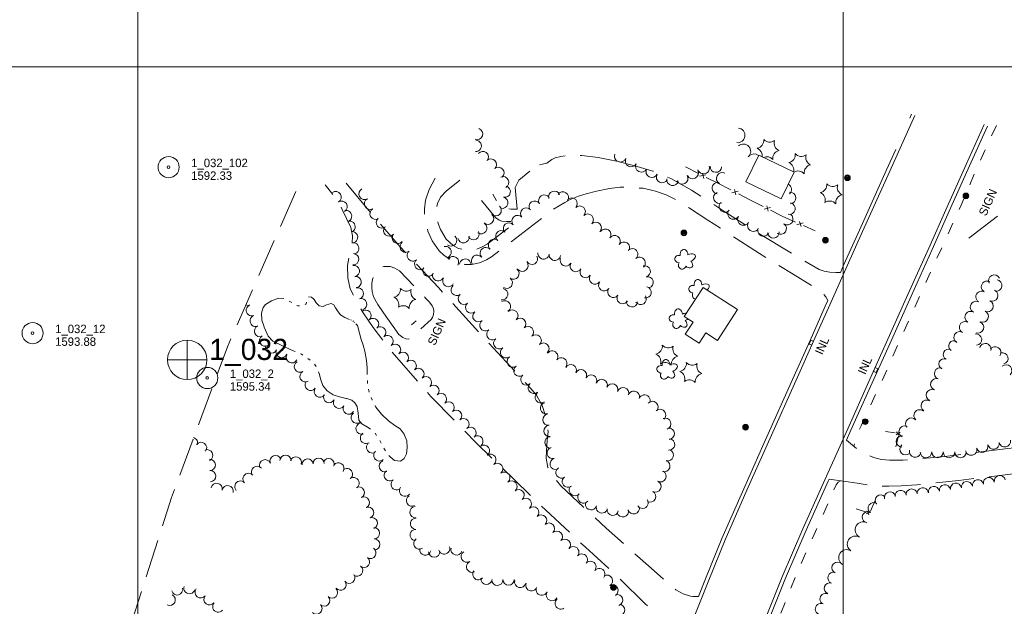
# Model space of a CAD drawing. Header units: feet. Extents: x 386549 to 389000, y 100500 to 102519.
# Tile 5 of 8: x 387416 to 388114, y 101618 to 102033. Entities that reach past the tile are written whole.
import ezdxf
from ezdxf.enums import TextEntityAlignment as Align

# ---------------------------------------------------------------- set-up
doc = ezdxf.new("R2010")
doc.units = ezdxf.units.FT
doc.header["$MEASUREMENT"] = 0
for name, pattern in [('DGN Style 3', [38.026702, 27.16193, -10.864772]), ('DGN Style 5', [19.013351, 8.148579, -10.864772]), ('DGN Style 6', [51.661991, 0.027162, -10.864772, 19.013351, -10.864772, 0.027162, -10.864772])]:
    doc.linetypes.add(name, pattern=pattern)
for name, color, linetype, lineweight in [('E_DWY', 73, 'DGN Style 3', 0), ('E_LAND_Vegetation', 21, 'Continuous', 0), ('E_MAP_GridLines', 251, 'Continuous', 0), ('E_MAP_Limits', 21, 'DGN Style 3', 0), ('E_MAP_PassPoints', 40, 'Continuous', 0), ('E_MISCPROP', 40, 'Continuous', 0), ('E_MISCPROP_HvyLine', 54, 'Continuous', 13), ('E_MISCPROP_Railing', 40, 'Continuous', 0), ('E_PATH_Sidewalk', 73, 'DGN Style 5', 0), ('E_RDWY', 40, 'Continuous', 13), ('E_WTR', 251, 'DGN Style 6', 0)]:
    doc.layers.add(name, color=color, linetype=linetype, lineweight=lineweight)
doc.styles.add('Style-IGR_FONT_0', font='IGR_FONT_0.shx')

# ---------------------------------------------------------------- blocks, each defined once
blk = doc.blocks.new('PP')
at = {"layer": 'E_MAP_PassPoints', "color": 40, "linetype": 'Continuous', "lineweight": 0}
for radius in [7.5, 0.96]:
    blk.add_circle((0, 0), radius, dxfattribs=at)
blk = doc.blocks.new('PHOTOC')
at = {"layer": 'E_MAP_Limits', "color": 73, "linetype": 'Continuous', "lineweight": 0}
for p, q in [((0.12, 14.06), (0.06, -13.8)), ((-13.79, 0.03), (14.12, 0.01))]:
    blk.add_line(p, q, dxfattribs=at)
blk.add_circle((0.17, 0.03), 14, dxfattribs=at)
blk = doc.blocks.new('INLT')
at = {"layer": 'E_MISCPROP_Railing', "color": 40, "linetype": 'Continuous', "lineweight": 0, "flags": 128}
blk.add_lwpolyline([(3, -2), (3, 0), (0, 0), (0, -2), (3, -2)], dxfattribs=at)
blk = doc.blocks.new('INL_1')
at = {"layer": 'E_MISCPROP_Railing', "color": 40, "linetype": 'Continuous', "lineweight": 0, "style": 'Style-IGR_FONT_0'}
blk.add_text('INL', height=6, rotation=0.00003, dxfattribs=at).set_placement((-5.79, -2.75))
blk = doc.blocks.new('INL_2')
at = {"layer": 'E_MISCPROP_Railing', "color": 40, "linetype": 'Continuous', "lineweight": 0, "style": 'Style-IGR_FONT_0'}
blk.add_text('INL', height=6, rotation=0.00013, dxfattribs=at).set_placement((-5.79, -2.75))
blk = doc.blocks.new('POLE')
at = {"layer": 'E_MISCPROP', "color": 20, "linetype": 'Continuous', "lineweight": 0}
for radius in [2.02, 1.51, 1.01, 0.504]:
    blk.add_circle((0.03, -0.09), radius, dxfattribs=at)
blk = doc.blocks.new('SIGN_2')
at = {"layer": 'E_MISCPROP', "color": 20, "linetype": 'Continuous', "lineweight": 0, "style": 'Style-IGR_FONT_0'}
blk.add_text('SIGN', height=6, rotation=359.99996, dxfattribs=at).set_placement((0, 0), align=Align.MIDDLE_LEFT)
blk = doc.blocks.new('SIGN_6')
at = {"layer": 'E_MISCPROP', "color": 20, "linetype": 'Continuous', "lineweight": 0, "style": 'Style-IGR_FONT_0'}
blk.add_text('SIGN', height=6, rotation=0.00004, dxfattribs=at).set_placement((0, 0), align=Align.MIDDLE_LEFT)
blk = doc.blocks.new('PINEL')
at = {"layer": 'E_LAND_Vegetation', "color": 93, "linetype": 'Continuous', "lineweight": 0}
for centre, start, end in [((-8.23, 7.26), 275.21136, 0.97627), ((2.17, 10.66), 215.21136, 300.97627), ((-10.49, -3.45), 335.21136, 60.97627), ((10.31, 3.35), 155.21137, 240.97628), ((-2.35, -10.75), 35.21137, 120.97628), ((8.05, -7.36), 95.21137, 180.97628)]:
    blk.add_arc(centre, 5.72, start, end, dxfattribs=at)
blk = doc.blocks.new('TREE')
at = {"layer": 'E_LAND_Vegetation', "color": 93, "linetype": 'Continuous', "lineweight": 0}
for centre, major_axis, ratio in [((-1.07, 3.38), (0.91, -3.32), 0.782863), ((-3.74, -0.07), (3.29, -0.08), 0.832022), ((2.88, 1.66), (-3.52, -1.95), 0.691916), ((-1.48, -3.66), (1.2, 3.24), 0.716896), ((2.54, -2.64), (-3.34, 3.06), 0.560249)]:
    blk.add_ellipse(centre, major_axis=major_axis, ratio=ratio, start_param=1.570796, end_param=4.712389, dxfattribs=at)

msp = doc.modelspace()

# ---------------------------------------------------------------- linework, layer by layer
at = {"layer": 'E_DWY', "color": 51, "linetype": 'DGN Style 3', "lineweight": 0, "flags": 128}
for points in [[(387840.48, 101932.76), (387826.42, 101935.72), (387814.86, 101937), (387807.02, 101937.31), (387799.99, 101936.41), (387795.93, 101935.34), (387793.43, 101934.24), (387790.02, 101931.67), (387786.98, 101930.87), (387784.65, 101930.4)], [(387998.15, 101854.25), (387994.79, 101854.18), (387990.61, 101854.41), (387986.72, 101855.18), (387983.16, 101856.23), (387964.9, 101867.04), (387939.92, 101882.17), (387916.9, 101896.79), (387892.64, 101912.59), (387877.93, 101920.69), (387865.11, 101926.1), (387854.07, 101929.25), (387840.48, 101932.76)], [(387710.7, 101921.06), (387706.44, 101913.12), (387703.98, 101905.48), (387703.12, 101899.24), (387703.45, 101891.9), (387705.58, 101883.38), (387708.54, 101876.68), (387713.58, 101869.47), (387717.26, 101866.21), (387722.16, 101862.93), (387727.12, 101860.87), (387731.84, 101859.96), (387736.62, 101859.84), (387742.23, 101861.09), (387747.2, 101863.24), (387750.82, 101865.35), (387787.74, 101893.81), (387794.54, 101899.03), (387802.68, 101903.86), (387806.57, 101905.91), (387812.43, 101908.18), (387817.91, 101909.97)], [(387777.93, 101925.93), (387770.15, 101919.53)], [(387884.74, 101588.85), (387883.88, 101592.9), (387881.45, 101597.3), (387877.62, 101602.08), (387870.25, 101609.85), (387859.69, 101619.36), (387838.15, 101640.65), (387817.42, 101659.41), (387789.13, 101685.64), (387766.65, 101707.63), (387739.69, 101733.62), (387707.62, 101766.37), (387678.03, 101800.5), (387666.86, 101815.08), (387659.68, 101825.55), (387654.51, 101834.61), (387650.59, 101842.63), (387648.72, 101850.41), (387648.65, 101859.07), (387649.82, 101866.7), (387651.76, 101873.96), (387652.05, 101880.2), (387650.92, 101886.16), (387647.88, 101892.53), (387644.85, 101898.76), (387641.49, 101905.39), (387632.83, 101916.3)], [(387647.6, 101917.51), (387665.15, 101896.44), (387686.01, 101872.34), (387713.08, 101843.62), (387746.39, 101806.79), (387776.41, 101774.29), (387782.56, 101767.2), (387786.7, 101759.92), (387789.33, 101751.78), (387790.85, 101741.51), (387790.28, 101735.1), (387789.67, 101727.67), (387789.56, 101722.6), (387790.74, 101716.06), (387793.88, 101710.14), (387799.89, 101703.03), (387832, 101672.89), (387863.99, 101644.65), (387873.79, 101635.84), (387881.32, 101629.24), (387886.67, 101626.46), (387891.81, 101624.75), (387893.54, 101624.42), (387897.5, 101624.5)], [(387743.73, 101905.15), (387753.54, 101893.22), (387756.24, 101891.17), (387758.12, 101890.56), (387761.65, 101890.41), (387768.35, 101890.16), (387747.66, 101874.25), (387743.52, 101872.05), (387740.38, 101870.81), (387736.07, 101870.15), (387731.77, 101870.19), (387727.37, 101871.3), (387723.42, 101873.32), (387718.67, 101877.78), (387714.65, 101884.7), (387712.97, 101888.79), (387711.61, 101894.13), (387711.45, 101899.23), (387712.48, 101903.1), (387714.59, 101907.5), (387718.56, 101911.94), (387728.27, 101919.51)], [(387770.15, 101919.53), (387767.45, 101914.53), (387768.96, 101899.02), (387764.75, 101899.11), (387762.06, 101899.55), (387760.32, 101900.13), (387758.18, 101901.19), (387756.56, 101902.3), (387754.11, 101905.37), (387751.59, 101909.69)], [(387817.91, 101909.97), (387825.16, 101911.75), (387834.51, 101913.83), (387841.89, 101914.6), (387849.8, 101914.46), (387858.35, 101913.86), (387867.03, 101911.88), (387874.48, 101909.19), (387885.58, 101903.53), (387904.13, 101891.36), (387924.14, 101878.38), (387940.65, 101867.67), (387964.73, 101852.89), (387979.61, 101843.85), (387985.38, 101839.62), (387987.71, 101836.97), (387989.26, 101834.44)], [(387674.08, 101825.66), (387670.14, 101831.49), (387667.08, 101837.03), (387666.01, 101840.82), (387665.76, 101843.47), (387665.97, 101846.52), (387666.6, 101850.22), (387668.09, 101853.76), (387669.81, 101856.22), (387671.06, 101857.07), (387674.35, 101858.34), (387678.94, 101858.52), (387682.1, 101857.23), (387685.56, 101855.25), (387704.1, 101835.83)], [(387704.1, 101835.83), (387706.66, 101833.03), (387708.73, 101830.43), (387709.64, 101828.45), (387709.79, 101826.76), (387709.52, 101824.43), (387708.76, 101822.17), (387707.91, 101820.88), (387693.46, 101807.65), (387691.71, 101806.88), (387689.99, 101807.09), (387687.84, 101808.11), (387684.98, 101810.15), (387674.08, 101825.66)], [(388221.6, 101802.5), (388186.4, 101799.73), (388189.14, 101767.16), (388189.12, 101763.13), (388188.21, 101760.31), (388185.63, 101756.73), (388177.34, 101747), (388173.24, 101743.45), (388169.12, 101740.6), (388165.16, 101738.46), (388158.96, 101736.07), (388151.62, 101733.87), (388144.87, 101732.34), (388137.45, 101731.49), (388116.87, 101729.42), (388090.12, 101726.09), (388072.2, 101723.83), (388052.09, 101721.89), (388042.49, 101721.09), (388033, 101721.04), (388027.39, 101721.7), (388021.53, 101723.15), (388015.93, 101725.59), (388010.07, 101728.99), (388002.47, 101735.33)], [(387990.14, 101707.68), (388000.24, 101706.23), (388009.96, 101704.79), (388018.88, 101703.44), (388025.79, 101702.78), (388032.4, 101702.65), (388041.25, 101702.99), (388052.28, 101703.78), (388063.34, 101704.72), (388082.01, 101706.74), (388100.71, 101709.02), (388120.56, 101711.46), (388139.39, 101713.67), (388158.18, 101716.31), (388171.01, 101719.18), (388176.61, 101720.04), (388179.97, 101720.27), (388183.67, 101719.65), (388186.34, 101718.04), (388189.36, 101715.37), (388191.56, 101712.14), (388193, 101708.29), (388194.1, 101703.88), (388194.86, 101698.88), (388194.96, 101694.07), (388194, 101681.41), (388227.35, 101679.2)]]:
    msp.add_lwpolyline(points, dxfattribs=at)
at = {"layer": 'E_LAND_Vegetation', "color": 93, "linetype": 'Continuous', "lineweight": 0}
for centre, radius, start, end in [((387740.44, 101952.38), 4.02, 251.15678, 71.15677), ((387925.24, 101951.39), 5.22, 262.85087, 82.85087), ((387938.07, 101947.82), 5.72, 281.26735, 7.03226), ((387948.06, 101952.29), 5.72, 221.26736, 307.03227), ((387739.55, 101943.88), 4.02, 268.55028, 88.55028), ((387929.3, 101940.02), 5.22, 311.79786, 131.79786), ((387936.96, 101936.93), 5.72, 352.95645, 67.03226), ((387956.92, 101945.89), 5.72, 161.26736, 247.03227), ((387744.56, 101935.98), 4.02, 322.30829, 142.30829), ((387750.22, 101930.69), 4.02, 313.73978, 133.73978), ((387842.04, 101936.55), 4.12, 157.57397, 337.57397), ((387849.73, 101933.13), 4.12, 152.47846, 332.47846), ((387936.95, 101932.98), 5.22, 52.62419, 131.29329), ((387945.82, 101930.53), 5.72, 41.26735, 113.30519), ((387955.81, 101935), 5.72, 101.26736, 187.03227), ((387960.42, 101937.7), 5.72, 281.26735, 7.03226), ((387970.41, 101942.18), 5.72, 221.26736, 307.03227), ((387979.27, 101935.77), 5.72, 161.26736, 247.03227), ((387755.63, 101924.8), 4.02, 312.13385, 132.13385), ((387857.01, 101929.34), 4.12, 153.69933, 333.69933), ((387864.41, 101925.69), 4.12, 153.69933, 333.69933), ((387901.1, 101928.2), 4.12, 196.57679, 16.57679), ((387909.82, 101929.29), 4.12, 176.63424, 356.63424), ((387959.31, 101926.82), 5.72, 346.08021, 67.03226), ((387978.16, 101924.89), 5.72, 101.26736, 187.03227), ((387759.05, 101918.1), 4.02, 296.44987, 116.44987), ((387871.78, 101921.83), 4.12, 151.57585, 331.57585), ((387879.13, 101919.87), 4.12, 168.86924, 348.86924), ((387885.91, 101920.95), 4.12, 207.06397, 27.06397), ((387893.3, 101924.72), 4.12, 205.95436, 25.95436), ((387914.32, 101920.86), 4.12, 62.29233, 242.29233), ((387968.17, 101920.41), 5.72, 41.26735, 121.57098), ((387660.74, 101909.89), 4.02, 118.90968, 298.90968), ((387760.14, 101911.44), 4.02, 256.8294, 76.8294), ((387911.33, 101913.96), 4.12, 81.55506, 261.55506), ((387959.41, 101913.01), 4.12, 310.47678, 63.15281), ((387640.15, 101907.58), 3.99, 302.39409, 122.39409), ((387664.63, 101902.84), 4.02, 118.90968, 298.90968), ((387758.31, 101903.61), 4.02, 256.8294, 76.8294), ((387788.11, 101905.14), 4.02, 32.18514, 212.18514), ((387795.24, 101907.88), 4.02, 19.96423, 199.96423), ((387801.32, 101907.35), 4.02, 327.69699, 147.69699), ((387807.56, 101903), 4.02, 314.9878, 134.9878), ((387912.34, 101907.21), 4.12, 114.50764, 294.50764), ((387962.35, 101907.04), 4.12, 274.22276, 94.22276), ((387644.42, 101900.85), 3.99, 302.39409, 122.39409), ((387668.51, 101895.8), 4.02, 118.90968, 298.90968), ((387753.66, 101898.29), 4.02, 228.19419, 48.19419), ((387775.32, 101895.91), 4.02, 40.76253, 220.76253), ((387781.3, 101900.86), 4.02, 32.18514, 212.18514), ((387813.25, 101897.31), 4.02, 314.9878, 134.9878), ((387916.24, 101901.09), 4.12, 139.07055, 319.07055), ((387961.93, 101899.44), 4.12, 257.69787, 77.69787), ((387647.65, 101894.14), 3.99, 287.95475, 107.95475), ((387672.9, 101889.57), 4.02, 130.98751, 310.98751), ((387748.29, 101892.29), 4.02, 228.19419, 48.19419), ((387769.22, 101890.66), 4.02, 40.76253, 220.76253), ((387818.95, 101891.62), 4.02, 314.9878, 134.9878), ((387922.35, 101896.04), 4.12, 148.48092, 328.48092), ((387929.38, 101891.74), 4.12, 148.48092, 328.48092), ((387960.46, 101892.07), 4.12, 235.1073, 55.1073), ((387650.12, 101886.55), 3.99, 287.95475, 107.95475), ((387678.2, 101883.92), 4.02, 139.76508, 319.76508), ((387743.46, 101885.6), 4.02, 234.49435, 54.49435), ((387763.12, 101885.41), 4.02, 40.76253, 220.76253), ((387824.63, 101885.93), 4.02, 314.9878, 134.9878), ((387936.41, 101887.42), 4.12, 148.48092, 328.48092), ((387943.66, 101883.96), 4.12, 154.90336, 334.90336), ((387955.74, 101885.31), 4.12, 235.1073, 55.1073), ((387651.86, 101879.19), 3.99, 276.5476, 96.5476), ((387684.34, 101878.72), 4.02, 139.76508, 319.76508), ((387722.08, 101876.85), 4.02, 230.2591, 50.2591), ((387730.92, 101879.21), 4.02, 189.34963, 9.34963), ((387737.99, 101881.32), 4.02, 207.25399, 27.25399), ((387757.71, 101879.87), 4.02, 49.47565, 229.47565), ((387831.41, 101881.01), 4.02, 325.05684, 145.05684), ((387838.01, 101876.4), 4.02, 325.05684, 145.05684), ((387950.55, 101882.71), 4.12, 184.30305, 4.30305), ((387652.77, 101871.26), 3.99, 276.5476, 96.5476), ((387689.88, 101872.46), 4.02, 129.30446, 309.30446), ((387718.18, 101868.62), 4.02, 285.18719, 105.18719), ((387746.67, 101867.91), 4.02, 43.41874, 223.41874), ((387752.48, 101873.75), 4.02, 49.47565, 229.47565), ((387844.6, 101871.79), 4.02, 325.05684, 145.05684), ((387652.66, 101863.59), 3.99, 267.46515, 87.46515), ((387694.98, 101866.27), 4.02, 130.35733, 310.35733), ((387723.46, 101861.5), 4.02, 328.10776, 148.10776), ((387740.48, 101862.5), 4.02, 38.06283, 218.06283), ((387779.43, 101863.87), 4.02, 209.82828, 29.82828), ((387787.66, 101867.69), 4.02, 173.22491, 353.22491), ((387795.65, 101866.74), 4.02, 173.22491, 353.22491), ((387803.43, 101862.77), 4.02, 151.57154, 331.57154), ((387850.49, 101867.07), 4.02, 311.05134, 131.05134), ((387855.78, 101861), 4.02, 311.05134, 131.05134), ((387653.11, 101855.29), 3.99, 279.41126, 99.41126), ((387700.19, 101860.14), 4.02, 130.35733, 310.35733), ((387705.93, 101855.52), 4.02, 148.39597, 328.39598), ((387732.05, 101859.77), 4.02, 356.07291, 176.07291), ((387772.63, 101859), 4.02, 220.6416, 40.6416), ((387810.53, 101858.78), 4.02, 148.39129, 328.39129), ((387859.4, 101855.02), 4.02, 284.72127, 104.72127), ((387654.41, 101847.41), 3.99, 279.41126, 99.41126), ((387712.96, 101852.15), 4.02, 155.89586, 335.89586), ((387766.26, 101853.4), 4.02, 234.14026, 54.14026), ((387817.44, 101854.46), 4.02, 145.37789, 325.37789), ((387824.06, 101849.88), 4.02, 145.37789, 325.37789), ((387861.44, 101847.23), 4.02, 284.72127, 104.72127), ((388107.23, 101848.37), 4.08, 26.42844, 206.42844), ((387656, 101839.37), 3.99, 286.66908, 106.66908), ((387720.16, 101848.13), 4.02, 149.61146, 329.61146), ((387726.09, 101841.85), 4.02, 128.36922, 308.36922), ((387761.55, 101846.88), 4.02, 234.14026, 54.14026), ((387830.67, 101845.19), 4.02, 143.57975, 323.57975), ((387860.01, 101840.15), 4.02, 259.31988, 79.31988), ((388102.15, 101844.01), 4.08, 60.66423, 240.66423), ((388108.64, 101844.94), 4.08, 260.72681, 80.72681), ((387731.11, 101835.61), 4.02, 129.77144, 309.77144), ((387758.29, 101838.82), 4.02, 260.46485, 80.46485), ((387837.15, 101840.41), 4.02, 143.57975, 323.57975), ((387843.74, 101836.03), 4.02, 147.69357, 327.69357), ((387856.47, 101835.41), 4.02, 212.66444, 32.66444), ((388098.25, 101836.87), 4.08, 61.5197, 241.5197), ((388105.78, 101837.87), 4.08, 245.65108, 65.65108), ((387578.15, 101834.86), 3.99, 245.18538, 289.05184), ((387580.78, 101827.35), 3.99, 109.6263, 289.6263), ((387658.29, 101831.73), 3.99, 286.66908, 106.66908), ((387736.26, 101829.42), 4.02, 129.77144, 309.77144), ((387760.19, 101830.17), 4.02, 300.82182, 120.82182), ((387850.36, 101833.75), 4.02, 173.53636, 353.53636), ((388094.35, 101829.7), 4.08, 61.5197, 241.5197), ((388102.42, 101830.43), 4.08, 245.65108, 65.65108), ((387583.46, 101819.84), 3.99, 109.6263, 289.6263), ((387661.38, 101823.6), 3.99, 312.12751, 132.12751), ((387741.41, 101823.24), 4.02, 129.77144, 309.77144), ((387765.49, 101823.63), 4.02, 313.82503, 133.82503), ((388090.47, 101822.52), 4.08, 61.5197, 241.5197), ((388099.05, 101823), 4.08, 245.65108, 65.65108), ((387586.53, 101812.6), 3.99, 113.2091, 293.2091), ((387666.74, 101817.69), 3.99, 312.12751, 132.12751), ((387671.88, 101811.7), 3.99, 309.72234, 129.72234), ((387746.39, 101816.82), 4.02, 127.60714, 307.60714), ((387771.07, 101817.82), 4.02, 313.82503, 133.82503), ((387776.55, 101811.96), 4.02, 313.03228, 133.03228), ((388086.57, 101815.35), 4.08, 61.5197, 241.5197), ((388095.75, 101815.35), 4.08, 250.81823, 70.81823), ((387590.18, 101805.87), 3.99, 122.18991, 302.18991), ((387676.98, 101805.56), 3.99, 309.72234, 129.72234), ((387751.3, 101810.45), 4.02, 127.60714, 307.60714), ((387782.04, 101806.08), 4.02, 313.03228, 133.03228), ((388082.68, 101808.18), 4.08, 61.5197, 241.5197), ((388094.27, 101806.65), 4.08, 276.81051, 96.81051), ((387594.54, 101800.94), 3.99, 156.59, 336.59), ((387682.34, 101799.47), 3.99, 314.1216, 134.1216), ((387756.22, 101804.07), 4.02, 127.60714, 307.60714), ((387787.53, 101800.19), 4.02, 313.03228, 133.03228), ((388078.58, 101802.12), 3.71, 57.46961, 237.46961), ((388100.91, 101799.79), 4.08, 346.5006, 166.5006), ((388107.91, 101797.53), 4.08, 324.97211, 144.97211), ((387601.86, 101797.77), 3.99, 156.59, 336.59), ((387609.06, 101794.05), 3.99, 152.66528, 332.66528), ((387687.89, 101793.74), 3.99, 314.1216, 134.1216), ((387761.03, 101797.56), 4.02, 126.05286, 306.05286), ((387793.74, 101794.63), 4.02, 322.75105, 142.75105), ((388074.78, 101796.01), 3.71, 64.75142, 244.75142), ((388113.01, 101793.3), 4.08, 285.56527, 105.56527), ((387614.83, 101787.5), 3.99, 120.64698, 300.64698), ((387693.45, 101788.02), 3.99, 314.1216, 134.1216), ((387765.77, 101791.05), 4.02, 126.05286, 306.05286), ((387770.51, 101784.55), 4.02, 126.05286, 306.05286), ((387800.15, 101789.76), 4.02, 322.75105, 142.75105), ((387807, 101784.95), 4.02, 333.06248, 153.06248), ((388071.62, 101789.29), 3.71, 64.75142, 244.75142), ((388115.73, 101784.71), 4.08, 312.66379, 132.66379), ((387618.84, 101780.56), 3.99, 119.52678, 299.52677), ((387698.92, 101782.32), 3.99, 311.74706, 131.74706), ((387775.5, 101778.44), 4.02, 130.79745, 310.79745), ((387814.18, 101781.3), 4.02, 333.06248, 153.06248), ((387821.35, 101777.66), 4.02, 333.06248, 153.06248), ((388068.88, 101782.61), 4.08, 70.66018, 250.66018), ((387622.5, 101774.45), 3.99, 144.34458, 324.34458), ((387704.22, 101776.36), 3.99, 311.74706, 131.74706), ((387709.53, 101770.41), 3.99, 311.74706, 131.74706), ((387780.76, 101772.34), 4.02, 130.79745, 310.79745), ((387828.87, 101774.44), 4.02, 337.16089, 157.16089), ((387836.29, 101771.31), 4.02, 337.16089, 157.16089), ((388066.17, 101774.91), 4.08, 70.66018, 250.66018), ((387628.98, 101769.8), 3.99, 144.34458, 324.34458), ((387635.61, 101765.78), 3.99, 150.97589, 330.97589), ((387714.91, 101764.49), 3.99, 312.24661, 132.24661), ((387785.72, 101765.78), 4.02, 125.21282, 305.21282), ((387844.04, 101768.64), 4.02, 341.81275, 161.81275), ((387851.64, 101766.11), 4.02, 340.69482, 160.69482), ((387859.24, 101763.45), 4.02, 340.69482, 160.69482), ((388063.04, 101767.26), 4.08, 67.50203, 247.50203), ((387642.61, 101761.82), 3.99, 148.81824, 328.81824), ((387649.44, 101757.69), 3.99, 148.81824, 328.81824), ((387720.27, 101758.59), 3.99, 312.24661, 132.24661), ((387789.41, 101758.01), 4.02, 103.88148, 283.88148), ((387864.89, 101758.91), 4.02, 318.33233, 138.33233), ((388059.37, 101759.7), 4.08, 59.7192, 239.7192), ((387655.17, 101751.29), 3.99, 126.22314, 306.22314), ((387725.63, 101752.68), 3.99, 312.24661, 132.24661), ((387791.1, 101749.89), 4.02, 95.93473, 275.93473), ((387870.23, 101753.22), 4.02, 311.28889, 131.28889), ((388054.35, 101752.86), 4.08, 48.79329, 228.79329), ((387658.57, 101743.47), 3.99, 105.20926, 285.20926), ((387730.81, 101746.74), 3.99, 309.33785, 129.33785), ((387791.93, 101741.88), 4.02, 95.93473, 275.93473), ((387873.95, 101747.01), 4.02, 290.38158, 110.38158), ((388048.35, 101746.99), 4.08, 41.29325, 221.29325), ((387661.72, 101736.89), 3.99, 123.15852, 303.15852), ((387735.86, 101740.57), 3.99, 309.33785, 129.33785), ((387876.37, 101739.93), 4.02, 274.11908, 94.11908), ((388043.68, 101741.38), 4.08, 63.02401, 243.02401), ((387538.3, 101733.33), 3.98, 339.31259, 72.57607), ((387544.8, 101729.87), 3.98, 323.27806, 143.27806), ((387666.09, 101730.21), 3.99, 123.15852, 303.15852), ((387740.75, 101734.43), 3.99, 305.24258, 125.24258), ((387745.35, 101727.92), 3.99, 305.24258, 125.24258), ((387792.5, 101733.77), 4.02, 93.31973, 273.31973), ((387876.63, 101732.23), 4.02, 264.30446, 84.30446), ((388041.78, 101734.46), 4.08, 87.45047, 267.45047), ((388044.4, 101728.98), 4.08, 133.01396, 313.01396), ((388098.65, 101730.75), 4.08, 196.29871, 16.29871), ((388106.69, 101732.99), 4.08, 190.70098, 10.70098), ((388114.71, 101734.5), 4.08, 190.70098, 10.70098), ((387549.12, 101724.63), 3.98, 294.64595, 114.64595), ((387604.62, 101720.8), 3.98, 357.71844, 177.71844), ((387671.18, 101724.53), 3.99, 133.47041, 313.47041), ((387749.95, 101721.41), 3.99, 305.24258, 125.24258), ((387794.06, 101726.32), 4.02, 105.51318, 285.51318), ((387875.74, 101724.64), 4.02, 252.21079, 72.21079), ((388051.18, 101727.27), 4.08, 166.54627, 346.54627), ((388058.85, 101726.93), 4.08, 180.23569, 0.23569), ((388067.01, 101726.96), 4.08, 179.98755, 359.98755), ((388075.18, 101726.96), 4.08, 179.98755, 359.98755), ((388083.34, 101726.96), 4.08, 179.98755, 359.98755), ((388090.86, 101728.67), 4.08, 193.19007, 13.19007), ((387550.92, 101717.78), 3.98, 272.39629, 92.39629), ((387590.2, 101717.54), 3.98, 22.11764, 202.11764), ((387597.57, 101720.54), 3.98, 22.11764, 202.11764), ((387611.93, 101719.48), 3.98, 343.30532, 163.30532), ((387620.35, 101718.14), 3.98, 5.25767, 185.25767), ((387628.16, 101718.67), 3.98, 1.68268, 181.68268), ((387635.23, 101718.35), 3.98, 337.85341, 157.85341), ((387642.16, 101715.37), 3.98, 325.57775, 145.57775), ((387675.03, 101716.85), 3.99, 110.51858, 290.51858), ((387754.83, 101714.95), 3.99, 308.95249, 128.95249), ((387796.21, 101718.56), 4.02, 105.51318, 285.51318), ((387873.29, 101716.97), 4.02, 252.21079, 72.21079), ((387551.26, 101709.83), 3.98, 272.39629, 92.39629), ((387578.45, 101707.87), 3.98, 43.007, 223.007), ((387584.4, 101712.92), 3.98, 38.58794, 218.58794), ((387648.24, 101711.31), 3.98, 305.57333, 125.57333), ((387678.62, 101710.43), 3.99, 127.2647, 307.2647), ((387759.85, 101708.75), 3.99, 308.95249, 128.95249), ((387800.36, 101712.36), 4.02, 123.51744, 303.51744), ((387870.61, 101709.74), 4.02, 242.72713, 62.72713), ((387555.82, 101700.83), 3.98, 348.08249, 168.08249), ((387572.64, 101702.45), 3.98, 43.007, 223.007), ((387652.87, 101704.84), 3.98, 305.57333, 125.57333), ((387683.45, 101704.08), 3.99, 127.2647, 307.2647), ((387764.88, 101702.53), 3.99, 309.59237, 129.59237), ((387804.91, 101705.94), 4.02, 128.72662, 308.72662), ((387866.92, 101702.58), 4.02, 242.72713, 62.72713), ((388072.21, 101699.79), 3.94, 8.39466, 188.39466), ((388080.02, 101700.93), 3.94, 8.39466, 188.39466), ((388087.82, 101702.09), 3.94, 8.39466, 188.39466), ((388095.67, 101703.4), 3.94, 10.96908, 190.96908), ((388103.42, 101704.9), 3.94, 10.96908, 190.96908), ((388111.16, 101706.39), 3.94, 10.70187, 190.70187), ((387563.6, 101699.18), 3.98, 348.08249, 168.08249), ((387656.65, 101698.2), 3.98, 296.50974, 116.50974), ((387689.39, 101699.5), 3.99, 142.03241, 322.03241), ((387769.96, 101696.38), 3.99, 309.59237, 129.59237), ((387809.81, 101700), 4.02, 139.20879, 319.20879), ((387815.9, 101694.74), 4.02, 139.20879, 319.20879), ((387863.23, 101695.42), 4.02, 242.72713, 62.72713), ((388033.32, 101694.76), 3.94, 14.90318, 194.90318), ((388040.88, 101695.85), 3.94, 7.25618, 187.25618), ((388048.68, 101696.81), 3.94, 6.59433, 186.59433), ((388056.52, 101697.71), 3.94, 6.59433, 186.59433), ((388064.41, 101698.64), 3.94, 8.39466, 188.39466), ((387660.2, 101691.09), 3.98, 296.50974, 116.50974), ((387694.31, 101692.44), 3.99, 118.56781, 298.56781), ((387775.05, 101690.23), 3.99, 309.59237, 129.59237), ((387821.35, 101689.94), 4.02, 163.32924, 343.32924), ((387857.77, 101691), 4.02, 215.15706, 35.15706), ((388021.69, 101687.16), 3.94, 54.44933, 234.44933), ((388026.7, 101692.59), 3.94, 40.61289, 220.61289), ((387663.2, 101683.97), 3.98, 289.90336, 109.90336), ((387696.82, 101684.24), 3.99, 94.39501, 274.39501), ((387780.38, 101684.12), 3.99, 314.04385, 134.04385), ((387829.07, 101687.64), 4.02, 163.32924, 343.32924), ((387836.66, 101685.96), 4.02, 171.05328, 351.05328), ((387843.82, 101684.96), 4.02, 195.13098, 15.13098), ((387851.59, 101687.06), 4.02, 195.13098, 15.13098), ((388017.59, 101680.71), 3.94, 61.34454, 241.34454), ((387665.91, 101676.49), 3.98, 289.90336, 109.90336), ((387697.2, 101676.08), 3.99, 88.13227, 268.13227), ((387785.92, 101678.38), 3.99, 314.04385, 134.04385), ((387791.47, 101672.65), 3.99, 314.04385, 134.04385), ((388014.26, 101671.79), 5.69, 61.26805, 241.26805), ((387667.34, 101669.37), 3.98, 271.68468, 91.68468), ((387696.94, 101668.11), 3.99, 88.13227, 268.13227), ((387797.08, 101666.95), 3.99, 314.73413, 134.73413), ((387667.57, 101661.42), 3.98, 271.68468, 91.68468), ((387699.51, 101662.08), 3.99, 122.90877, 302.90877), ((387802.7, 101661.28), 3.99, 314.73413, 134.73413), ((388008.67, 101661.68), 5.69, 57.80732, 237.80732), ((387664.86, 101655.35), 3.98, 238.38823, 58.38823), ((387703.73, 101657.71), 3.99, 167.92283, 347.92283), ((387710.08, 101656.36), 3.99, 182.39946, 2.39946), ((387717.18, 101658.54), 3.99, 198.45027, 18.45027), ((387725.91, 101657.83), 3.99, 164.51484, 344.51484), ((387733.16, 101652.84), 3.99, 120.86113, 300.86113), ((387808.77, 101655.88), 3.99, 319.49043, 139.49043), ((388002.6, 101652.05), 5.69, 57.80732, 237.80732), ((387660.29, 101649.1), 3.98, 232.26444, 52.26444), ((387736.96, 101645.6), 3.99, 114.06506, 294.06506), ((387814.83, 101650.7), 3.99, 319.49043, 139.49043), ((387820.89, 101645.51), 3.99, 319.49043, 139.49043), ((387996.01, 101644.92), 3.94, 66.59922, 246.59922), ((387655.42, 101642.81), 3.98, 232.26444, 52.26444), ((387741.35, 101640.24), 3.99, 140.25751, 320.25751), ((387827.18, 101640.49), 3.99, 321.53227, 141.53227), ((387993.13, 101637.75), 3.94, 71.29765, 251.29765), ((387643.65, 101632.88), 3.98, 217.62952, 37.62952), ((387649.95, 101637.73), 3.98, 217.62952, 37.62952), ((387747.11, 101637.05), 3.99, 174.28012, 354.28012), ((387754.83, 101636.37), 3.99, 181.17435, 1.17435), ((387762.8, 101636.54), 3.99, 181.17435, 1.17435), ((387771.07, 101634.78), 3.99, 165.28111, 345.28111), ((387778.97, 101632.49), 3.99, 157.1052, 337.1052), ((387832.55, 101635.69), 3.99, 300.03656, 120.03656), ((387990.6, 101630.28), 3.94, 71.29765, 251.29765), ((387527.79, 101629.5), 3.98, 194.72274, 14.72274), ((387536.48, 101630.45), 3.98, 162.93353, 342.93353), ((387544.48, 101627.42), 3.98, 142.02365, 322.02365), ((387637.58, 101627.35), 3.98, 226.27006, 46.27006), ((387786.32, 101629.39), 3.99, 157.1052, 337.1052), ((387793.56, 101625.51), 3.99, 149.50497, 329.50497), ((387836.54, 101628.78), 3.99, 300.03656, 120.03656), ((387522.51, 101622.08), 3.98, 243.15402, 63.15402), ((387550.75, 101622.53), 3.98, 142.02365, 322.02365), ((387556.96, 101617.41), 3.98, 138.83814, 318.83814), ((387632.09, 101621.6), 3.98, 226.27006, 46.27006), ((387799.72, 101619.57), 3.99, 126.64987, 306.64988), ((387839.83, 101621.97), 3.99, 288.55969, 108.55969), ((387987.56, 101622.8), 3.94, 65.26159, 245.26159), ((387626.57, 101615.92), 3.98, 225.06848, 45.06848), ((387841.22, 101614.94), 3.99, 267.25787, 87.25787), ((387984.26, 101615.64), 3.94, 65.26159, 245.26159)]:
    msp.add_arc(centre, radius, start, end, dxfattribs=at)
for centre, major_axis, ratio, start_param, end_param in [((387893.96, 101842.32), (3.4, -0.52), 0.782863, 1.570796, 4.712389), ((387897.14, 101845.23), (0.36, -4.01), 0.691916, 1.570796, 4.712389), ((387900.92, 101843.17), (-4.15, -1.81), 0.560249, 2.012821, 4.712389), ((387896.02, 101838.48), (1.41, 2.97), 0.832022, 1.570796, 3.46564), ((387880.09, 101821.54), (3.4, -0.52), 0.782863, 1.570796, 4.712389), ((387883.27, 101824.45), (0.36, -4.01), 0.691916, 1.570796, 4.712389), ((387887.06, 101822.39), (-4.15, -1.81), 0.560249, 3.989727, 4.712389), ((387882.16, 101817.7), (1.41, 2.97), 0.832022, 1.570796, 4.712389), ((387886.36, 101818.3), (-2.47, 2.41), 0.716896, 1.570796, 4.712389), ((387887.06, 101822.39), (-4.15, -1.81), 0.560249, 1.570796, 2.084234)]:
    msp.add_ellipse(centre, major_axis=major_axis, ratio=ratio, start_param=start_param, end_param=end_param, dxfattribs=at)
at = {"layer": 'E_MAP_GridLines', "color": 161, "linetype": 'Continuous', "lineweight": 0}
for p, q in [((387500, 100500), (387500, 102500)), ((388000, 100500), (388000, 102500)), ((387000, 102000), (389000, 102000))]:
    msp.add_line(p, q, dxfattribs=at)
at = {"layer": 'E_MAP_Limits', "color": 73, "linetype": 'DGN Style 3', "lineweight": 0, "flags": 128}
msp.add_lwpolyline([(387611.94, 101911.57), (387563.39, 101801.59), (387523.79, 101694.75), (387495.98, 101607.49), (387474.41, 101515.32), (387459.93, 101418.31), (387448.81, 101316.11), (387445.73, 101239.8), (387446.81, 101155.78), (387450.25, 101093.38), (387465.04, 100902.88)], dxfattribs=at)
at = {"layer": 'E_MISCPROP', "color": 20, "linetype": 'Continuous', "lineweight": 0}
for p, q in [((388089.18, 101878.61), (388109.57, 101894.14)), ((387693.95, 101817.14), (387697.25, 101819.96))]:
    msp.add_line(p, q, dxfattribs=at)
at = {"layer": 'E_MISCPROP_HvyLine', "color": 241, "linetype": 'Continuous', "lineweight": 13, "flags": 128}
for points in [[(387940.25, 101937.39), (387965.39, 101925.18), (387965.39, 101925.18), (387956.24, 101906.34), (387956.24, 101906.34), (387956.24, 101906.34), (387931.1, 101918.55), (387931.1, 101918.55)], [(387925.24, 101827.86), (387911.07, 101805.96), (387911.07, 101805.96), (387902.74, 101811.35), (387902.74, 101811.35), (387902.74, 101811.35), (387897.97, 101803.97), (387897.97, 101803.97), (387888.09, 101810.37), (387893.62, 101818.91), (387893.62, 101818.91), (387893.62, 101818.91), (387887.46, 101822.89), (387900.87, 101843.63), (387925.24, 101827.86)]]:
    msp.add_lwpolyline(points, close=True, dxfattribs=at)
at = {"layer": 'E_MISCPROP_Railing', "color": 40, "linetype": 'Continuous', "lineweight": 0}
for p, q in [((387902.71, 101923.49), (387898.3, 101922.39)), ((387901.22, 101920.9), (387900.25, 101924.68)), ((387925.58, 101911.84), (387921.18, 101910.74)), ((387924.09, 101909.25), (387923.12, 101913.03)), ((387948.46, 101900.19), (387944.05, 101899.09)), ((387946.96, 101897.6), (387945.99, 101901.38)), ((387971.63, 101889.39), (387967.29, 101888.04)), ((387970.28, 101886.72), (387969.11, 101890.43)), ((388037.57, 101739.12), (388040.48, 101740.96)), ((388038.03, 101741.34), (388039.62, 101738.85)), ((388016.3, 101683.07), (388019.48, 101684.38)), ((388017.13, 101685.18), (388018.27, 101682.46))]:
    msp.add_line(p, q, dxfattribs=at)
at = {"layer": 'E_MISCPROP_Railing', "color": 40, "linetype": 'Continuous', "lineweight": 0, "flags": 128}
for points in [[(387897.53, 101924.33), (387888.24, 101929.07)], [(387911.11, 101917.42), (387902.94, 101921.58)], [(387920.41, 101912.68), (387911.11, 101917.42)], [(387933.98, 101905.77), (387925.81, 101909.93)], [(387943.28, 101901.03), (387933.98, 101905.77)], [(387956.87, 101894.15), (387956.25, 101894.43), (387948.68, 101898.28)], [(387966.41, 101889.94), (387956.87, 101894.15)], [(387980.35, 101883.78), (387971.96, 101887.49)], [(388030.09, 101741.52), (388036.96, 101740.45)], [(388039.28, 101738.25), (388037.46, 101730.56)], [(388019.4, 101685), (388022.64, 101692.2)], [(388009.34, 101686.71), (388015.92, 101684.48)]]:
    msp.add_lwpolyline(points, dxfattribs=at)
at = {"layer": 'E_PATH_Sidewalk', "color": 51, "linetype": 'DGN Style 5', "lineweight": 0, "flags": 128}
for points in [[(388108.83, 101958.47), (388096.71, 101932.42), (388083.69, 101901.95), (388071.07, 101874.12), (388056.05, 101841.35), (388042.14, 101810.24), (388027.63, 101777.51), (388012.8, 101745.53), (388010.27, 101740.01), (388008.7, 101735.48), (388007.71, 101730.96)], [(387998.12, 101706.53), (387996.54, 101705.49), (387995.11, 101703.58), (387980.46, 101670.58), (387966.09, 101638.25), (387955.66, 101612.14), (387941.89, 101575.28), (387933.96, 101552.13), (387925.12, 101523.78), (387917.82, 101497.62), (387911.71, 101473.55), (387905.7, 101450.32), (387899.65, 101423.23), (387895.16, 101398.1), (387891.61, 101374.45), (387888.01, 101347.19), (387884.44, 101315.86), (387881.84, 101287.04), (387880.35, 101258.46), (387879.44, 101232.62), (387879.12, 101204.11), (387879.47, 101178.17), (387880.48, 101159.54)]]:
    msp.add_lwpolyline(points, dxfattribs=at)
at = {"layer": 'E_RDWY', "color": 21, "linetype": 'Continuous', "lineweight": 13, "flags": 128}
for points in [[(387894.43, 101610.18), (387904.84, 101636.05), (387916.37, 101664.65), (387931.83, 101699.9), (387946.22, 101732), (387968.66, 101782.06), (387978.91, 101805.04), (387989.65, 101829.18), (388002.96, 101858.84), (388013.9, 101883.13), (388033.2, 101925.97), (388050.94, 101965.46)], [(388047.34, 101963.57), (388048.66, 101966.48)], [(388100.06, 101958.97), (388087.36, 101930.7), (388073.94, 101900.8), (388060.81, 101871.49), (388045.99, 101838.48), (388030.88, 101804.74), (388018.39, 101777.01), (388003.32, 101743.36), (387987.18, 101707.19), (387971.59, 101672.53), (387956.83, 101638.56), (387945, 101608.96)], [(388102.34, 101957.94), (388089.64, 101929.67), (388076.22, 101899.78), (388063.09, 101870.47), (388048.27, 101837.45), (388033.16, 101803.72), (388020.67, 101775.99), (388005.6, 101742.34), (388002.47, 101735.33)], [(387998.15, 101854.25), (388000.67, 101859.87), (388011.62, 101884.16), (388030.92, 101927), (388037.38, 101941.39)], [(387897.5, 101624.5), (387902.52, 101636.98), (387914.07, 101665.62), (387929.55, 101700.91), (387943.94, 101733.02), (387966.38, 101783.08), (387976.62, 101806.05), (387987.36, 101830.2), (387989.26, 101834.44)], [(387990.14, 101707.68), (387989.46, 101706.17), (387973.88, 101671.52), (387959.14, 101637.6), (387947.33, 101608.07), (387936.58, 101578.85), (387927.93, 101552.73), (387918.29, 101521.79), (387910.49, 101493.46), (387903.41, 101465.84), (387896.6, 101436.24), (387891.15, 101409.21), (387887.84, 101390.13), (387883.84, 101363.4), (387880.3, 101336.4), (387877.14, 101303.81), (387874.89, 101273.12), (387873.57, 101243.69), (387873.08, 101215.07), (387873.17, 101191.1), (387873.9, 101164.8), (387874.23, 101159.17)]]:
    msp.add_lwpolyline(points, dxfattribs=at)
at = {"layer": 'E_WTR', "color": 161, "linetype": 'Continuous', "lineweight": 0, "flags": 128}
for points in [[(387643.69, 101824.12), (387641.9, 101826.27), (387640.11, 101829.14), (387638.91, 101831.27), (387636.95, 101832.17), (387633.79, 101831.16), (387631.29, 101830.06), (387628.58, 101830.46), (387626.34, 101832.71), (387625.04, 101835.12), (387623.15, 101836.76), (387621, 101836.91)], [(387603.47, 101835.72), (387603.45, 101835.74), (387599.67, 101835.97), (387594.63, 101834.13), (387590.55, 101831.44), (387588.8, 101829.26), (387587.71, 101825.33), (387587.87, 101820.5), (387589.19, 101816.34)], [(387609.03, 101832.91), (387607.23, 101833.96)], [(387614.62, 101830.46), (387613.47, 101830.44), (387612.66, 101830.89)], [(387619.5, 101833.09), (387619.26, 101831.99), (387618.48, 101831.45)], [(387650.11, 101820.9), (387646.74, 101822.31), (387643.69, 101824.12)], [(387589.19, 101816.34), (387589.5, 101815.37), (387592.31, 101809.13), (387595.67, 101805.61), (387608.4, 101799.26), (387611.4, 101798.22)], [(387651.48, 101820.32), (387651.02, 101820.51)], [(387652.75, 101819.54), (387652.33, 101819.8)], [(387653.91, 101818.62), (387653.58, 101819)], [(387657.08, 101811.26), (387655.65, 101816.62), (387654.56, 101817.87)], [(387662.53, 101781.79), (387662.52, 101782.06), (387662.47, 101786.54), (387661.98, 101791.77), (387660.8, 101798.31), (387659.61, 101802.61), (387658.29, 101806.75), (387657.08, 101811.26)], [(387615.19, 101796.54), (387615.9, 101796.2), (387616.99, 101795.51)], [(387620.48, 101793.25), (387622.17, 101792.05)], [(387625.17, 101789.22), (387626.49, 101787.61)], [(387628.01, 101783.76), (387628.43, 101782.61), (387629.71, 101778.1), (387631.17, 101773.97), (387634.27, 101770.21), (387638.34, 101767.55), (387642.83, 101765.94), (387647.77, 101764.88), (387648.04, 101764.79)], [(387662.83, 101775.56), (387662.73, 101777.64)], [(387663.93, 101769.43), (387663.56, 101771.47)], [(387648.04, 101764.79), (387651.57, 101763.64), (387653.91, 101761.76), (387655.36, 101759.29), (387656.25, 101754.38), (387656.63, 101749.43), (387658.88, 101746.97), (387663.24, 101744.33), (387664.99, 101743.04)], [(387666.12, 101763.6), (387666, 101763.81), (387665.35, 101765.52)], [(387689.03, 101738.8), (387688.68, 101739.67), (387685.96, 101743.25), (387682.06, 101745.63), (387677.71, 101748.92), (387672.79, 101753.67), (387668.78, 101758.79), (387668.13, 101759.96)], [(387668.12, 101740.37), (387669.26, 101738.64)], [(387677.97, 101724.53), (387678.82, 101723.51), (387682.02, 101720.91), (387686.11, 101720.42), (387688.9, 101722.34), (387690.54, 101725.75), (387690.92, 101730.19), (387690.63, 101734.93), (387689.03, 101738.8)], [(387671.42, 101735.09), (387672.39, 101733.25)], [(387674.38, 101729.61), (387675.47, 101727.83)]]:
    msp.add_lwpolyline(points, dxfattribs=at)

# ---------------------------------------------------------------- block references
at = {"layer": 'E_LAND_Vegetation', "color": 93, "linetype": 'Continuous', "lineweight": 0, "xscale": 0.9999983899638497, "yscale": 0.9999983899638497, "zscale": 0.9999983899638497, "rotation": 66.05598637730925}
for name, p in [('PINEL', (387991.65, 101910.12)), ('TREE', (387887.63, 101863.23)), ('PINEL', (387689.25, 101835.94)), ('PINEL', (387875.02, 101795.66)), ('TREE', (387874.86, 101785.16)), ('PINEL', (387892.05, 101783.37))]:
    msp.add_blockref(name, p, dxfattribs=at)
at = {"layer": 'E_MAP_Limits', "color": 73, "linetype": 'Continuous', "lineweight": 0}
msp.add_blockref('PHOTOC', (387534.75, 101792.21), dxfattribs=at)
at = {"layer": 'E_MAP_PassPoints', "color": 40, "linetype": 'Continuous', "lineweight": 0}
for p in [(387521.75, 101928.85), (387425.28, 101811.2), (387549.16, 101779.42)]:
    msp.add_blockref('PP', p, dxfattribs=at)
at = {"layer": 'E_MISCPROP', "color": 20, "linetype": 'Continuous', "lineweight": 0}
for name, p, xscale, yscale, zscale, rotation in [('POLE', (388003.13, 101921.22), 0.9999992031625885, 0.9999992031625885, 0.9999992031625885, 178.5599021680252), ('POLE', (388087.16, 101908.35), 0.9999992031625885, 0.9999992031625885, 0.9999992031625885, 178.5599021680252), ('SIGN_2', (388098.66, 101894.95), 1.000000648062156, 1.000000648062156, 1.000000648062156, 65.79538080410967), ('POLE', (387887.21, 101882.17), 0.9999992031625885, 0.9999992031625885, 0.9999992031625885, 178.5599021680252), ('POLE', (387987.54, 101877), 0.9999992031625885, 0.9999992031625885, 0.9999992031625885, 178.5599021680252), ('SIGN_6', (387707.9, 101803.2), 0.9999983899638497, 0.9999983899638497, 0.9999983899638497, 66.05598637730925), ('POLE', (387930.95, 101744.46), 0.9999992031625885, 0.9999992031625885, 0.9999992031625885, 178.5599021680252), ('POLE', (388015.76, 101748.38), 0.9999992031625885, 0.9999992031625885, 0.9999992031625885, 178.5599021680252), ('POLE', (387837.23, 101630.87), 0.9999992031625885, 0.9999992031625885, 0.9999992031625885, 178.5599021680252)]:
    msp.add_blockref(name, p, dxfattribs=dict(at, xscale=xscale, yscale=yscale, zscale=zscale, rotation=rotation))
at = {"layer": 'E_MISCPROP_Railing', "color": 40, "linetype": 'Continuous', "lineweight": 0}
for name, p, xscale, yscale, zscale, rotation in [('INL_2', (387985.17, 101801.8), 0.9999985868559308, 0.9999985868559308, 0.9999985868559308, 65.9686754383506), ('INLT', (387979.07, 101805.41), 0.9999985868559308, 0.9999985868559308, 0.9999985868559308, 245.9686754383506), ('INL_1', (388015.59, 101787.76), 0.999998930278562, 0.999998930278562, 0.999998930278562, 65.75203601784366), ('INLT', (388021.56, 101784.06), 0.999998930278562, 0.999998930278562, 0.999998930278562, 65.75203601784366)]:
    msp.add_blockref(name, p, dxfattribs=dict(at, xscale=xscale, yscale=yscale, zscale=zscale, rotation=rotation))

# ---------------------------------------------------------------- texts
at = {"layer": 'E_MAP_Limits', "color": 73, "linetype": 'Continuous', "lineweight": 0, "style": 'Style-IGR_FONT_0'}
msp.add_text('1_032', height=15, dxfattribs=at).set_placement((387550.57, 101792.18))
at = {"layer": 'E_MAP_PassPoints', "color": 40, "linetype": 'Continuous', "lineweight": 0, "style": 'Style-IGR_FONT_0'}
for s, p in [('1_032_102', (387537.75, 101928.85)), ('1592.33', (387537.75, 101919.85)), ('1_032_12', (387441.28, 101811.2)), ('1593.88', (387441.28, 101802.2)), ('1_032_2', (387565.16, 101779.42)), ('1595.34', (387565.16, 101770.42))]:
    msp.add_text(s, height=6, dxfattribs=at).set_placement(p)

doc.saveas('drawing.dxf')
